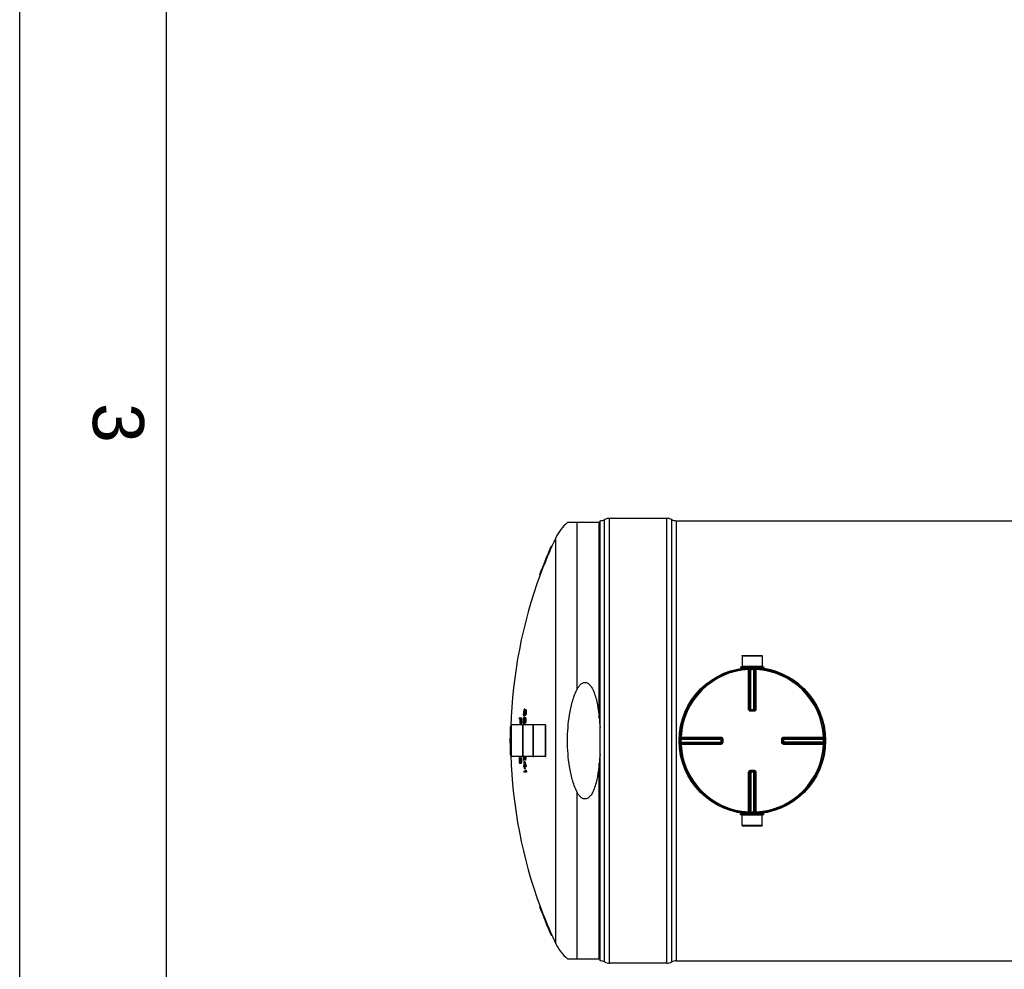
# Model space of a CAD drawing. Header units: millimetres. Extents: x 0 to 420, y 0 to 297.
# Tile 2 of 37: x 0 to 67, y 149 to 214. Entities that reach past the tile are written whole.
import ezdxf

# ---------------------------------------------------------------- set-up
doc = ezdxf.new("R2010")
doc.units = ezdxf.units.MM
doc.header["$LTSCALE"] = 23.1
doc.layers.get('0').update_dxf_attribs({"linetype": 'CONTINUOUS'})
for name, color, linetype in [('01_GLOBAL', 7, 'CONTINUOUS'), ('AXES_REF', 7, 'CONTINUOUS'), ('SURFACES', 7, 'CONTINUOUS')]:
    doc.layers.add(name, color=color, linetype=linetype)
doc.styles.add('TEXTSTYLE_2', font='arial.ttf')

# ---------------------------------------------------------------- blocks, each defined once
blk = doc.blocks.new('MARGEA3_BL0', base_point=(210.000078, 148.5))
at = {"color": 7, "linetype": 'Continuous'}
for p, q in [((0.000078, 0), (0.000078, 297)), ((10.000078, 287.000001), (10.000078, 10.000001))]:
    blk.add_line(p, q, dxfattribs=at)
at = {"color": 7, "linetype": 'Continuous', "style": 'TEXTSTYLE_2', "oblique": 0.00001872}
blk.add_text('3', height=3.5, rotation=270, dxfattribs=at).set_placement((5.000078, 187.375001))

msp = doc.modelspace()

# ---------------------------------------------------------------- linework, layer by layer
at = {"color": 7, "linetype": 'Continuous'}
for p, q in [((0, 0), (0, 297)), ((39.669, 179.205), (37.442, 179.205)), ((39.669, 149.246), (39.669, 179.328)), ((44.219, 179.491), (40.319, 179.491)), ((44.869, 179.328), (76.069, 179.328)), ((36.326, 177.58), (36.369, 177.58)), ((35.534, 175.63), (35.576, 175.63)), ((49.383, 170.092), (49.386, 169.377)), ((49.383, 170.092), (50.754, 170.092)), ((50.754, 170.092), (50.751, 169.377)), ((49.269, 169.344), (49.269, 169.292)), ((49.269, 169.344), (50.868, 169.344)), ((49.269, 169.292), (50.868, 169.292)), ((49.386, 169.377), (49.419, 169.344)), ((49.386, 169.377), (50.751, 169.377)), ((49.386, 169.286), (49.386, 169.246)), ((50.751, 169.377), (50.719, 169.344)), ((50.751, 169.286), (50.751, 169.246)), ((50.868, 169.344), (50.868, 169.292)), ((34.466, 166.323), (34.46, 166.274)), ((34.5, 166.274), (34.46, 166.274)), ((34.506, 166.323), (34.466, 166.323)), ((34.517, 166.359), (34.477, 166.359)), ((34.526, 166.372), (34.487, 166.372)), ((34.532, 166.445), (34.492, 166.445)), ((34.506, 166.323), (34.5, 166.274)), ((34.503, 166.25), (34.509, 166.298)), ((34.517, 166.359), (34.506, 166.323)), ((34.509, 166.298), (34.519, 166.347)), ((34.527, 166.286), (34.522, 166.25)), ((34.562, 166.25), (34.522, 166.25)), ((34.536, 166.323), (34.527, 166.286)), ((34.564, 166.286), (34.527, 166.286)), ((34.56, 166.323), (34.536, 166.323)), ((34.552, 166.335), (34.546, 166.335)), ((34.547, 166.408), (34.6, 166.408)), ((34.564, 166.286), (34.56, 166.323)), ((34.565, 166.269), (34.562, 166.25)), ((34.565, 166.25), (34.564, 166.286)), ((34.612, 166.396), (34.572, 166.396)), ((34.621, 166.347), (34.581, 166.347)), ((34.581, 166.347), (34.584, 166.298)), ((34.624, 166.298), (34.584, 166.298)), ((34.584, 166.298), (34.584, 166.25)), ((34.625, 166.25), (34.584, 166.25)), ((34.621, 166.347), (34.624, 166.298)), ((34.624, 166.298), (34.625, 166.25)), ((49.947, 166.37), (49.941, 166.37)), ((49.947, 166.37), (50.19, 166.37)), ((50.196, 166.37), (50.19, 166.37)), ((34.191, 165.78), (34.137, 165.78)), ((34.14, 165.854), (34.298, 165.854)), ((34.239, 165.78), (34.206, 165.78)), ((34.413, 165.518), (34.409, 165.567)), ((34.466, 165.628), (34.426, 165.628)), ((34.426, 165.628), (34.427, 165.579)), ((34.466, 165.579), (34.427, 165.579)), ((34.427, 165.579), (34.431, 165.543)), ((34.436, 165.774), (34.43, 165.726)), ((34.47, 165.726), (34.43, 165.726)), ((34.459, 165.543), (34.431, 165.543)), ((34.439, 166.067), (34.436, 166.116)), ((34.476, 165.774), (34.436, 165.774)), ((34.486, 165.811), (34.446, 165.811)), ((34.494, 166.177), (34.454, 166.177)), ((34.454, 166.177), (34.454, 166.128)), ((34.493, 166.128), (34.454, 166.128)), ((34.454, 166.128), (34.458, 166.091)), ((34.495, 165.823), (34.456, 165.823)), ((34.485, 166.091), (34.458, 166.091)), ((34.514, 165.994), (34.458, 165.994)), ((34.5, 165.896), (34.459, 165.896)), ((34.459, 165.543), (34.466, 165.579)), ((34.465, 166.067), (34.474, 166.067)), ((34.466, 165.579), (34.471, 165.628)), ((34.466, 165.628), (34.467, 165.588)), ((34.476, 165.774), (34.47, 165.726)), ((34.474, 165.701), (34.48, 165.75)), ((34.486, 165.811), (34.476, 165.774)), ((34.484, 165.567), (34.476, 165.518)), ((34.48, 165.75), (34.488, 165.799)), ((34.521, 165.567), (34.484, 165.567)), ((34.485, 166.091), (34.493, 166.128)), ((34.527, 166.018), (34.487, 166.018)), ((34.53, 165.628), (34.489, 165.628)), ((34.493, 166.128), (34.499, 166.177)), ((34.497, 165.738), (34.493, 165.701)), ((34.533, 165.701), (34.493, 165.701)), ((34.494, 166.177), (34.494, 166.137)), ((34.505, 165.774), (34.497, 165.738)), ((34.535, 165.738), (34.497, 165.738)), ((34.511, 166.116), (34.502, 166.067)), ((34.539, 166.067), (34.502, 166.067)), ((34.53, 165.774), (34.505, 165.774)), ((34.548, 166.116), (34.511, 166.116)), ((34.514, 165.555), (34.521, 165.567)), ((34.515, 165.86), (34.568, 165.86)), ((34.521, 165.787), (34.515, 165.787)), ((34.558, 166.177), (34.517, 166.177)), ((34.521, 165.567), (34.528, 165.592)), ((34.53, 165.628), (34.525, 165.582)), ((34.532, 166.034), (34.527, 166.018)), ((34.528, 165.592), (34.533, 165.628)), ((34.535, 165.738), (34.53, 165.774)), ((34.538, 166.054), (34.532, 166.034)), ((34.535, 165.721), (34.533, 165.701)), ((34.536, 165.701), (34.535, 165.738)), ((34.577, 166.03), (34.537, 166.03)), ((34.58, 165.847), (34.54, 165.847)), ((34.541, 166.103), (34.548, 166.116)), ((34.587, 166.042), (34.547, 166.042)), ((34.587, 165.579), (34.547, 165.579)), ((34.548, 166.116), (34.556, 166.14)), ((34.59, 165.799), (34.55, 165.799)), ((34.55, 165.799), (34.554, 165.75)), ((34.558, 166.177), (34.552, 166.13)), ((34.593, 165.64), (34.552, 165.64)), ((34.594, 165.75), (34.554, 165.75)), ((34.554, 165.75), (34.555, 165.701)), ((34.595, 165.701), (34.555, 165.701)), ((34.556, 166.14), (34.561, 166.177)), ((34.602, 166.079), (34.561, 166.079)), ((34.614, 166.128), (34.574, 166.128)), ((34.621, 166.189), (34.581, 166.189)), ((34.59, 165.799), (34.594, 165.75)), ((34.594, 165.75), (34.595, 165.701)), ((33.523, 165.262), (33.562, 165.262)), ((33.585, 165.366), (33.585, 163.208)), ((34.226, 165.464), (34.177, 165.464)), ((34.28, 165.415), (34.224, 165.415)), ((34.384, 163.176), (34.384, 165.399)), ((34.384, 165.399), (34.41, 165.399)), ((34.41, 163.176), (34.41, 165.399)), ((34.489, 165.445), (34.434, 165.445)), ((34.44, 165.518), (34.449, 165.518)), ((34.502, 165.47), (34.462, 165.47)), ((34.513, 165.518), (34.476, 165.518)), ((34.507, 165.486), (34.502, 165.47)), ((34.512, 165.506), (34.507, 165.486)), ((34.552, 165.482), (34.511, 165.482)), ((34.562, 165.494), (34.521, 165.494)), ((34.576, 165.531), (34.535, 165.531)), ((35.099, 163.176), (35.099, 165.399)), ((35.099, 165.399), (35.125, 165.399)), ((35.125, 163.176), (35.125, 165.399)), ((35.925, 165.366), (35.925, 163.208)), ((33.509, 164.352), (33.562, 164.352)), ((33.509, 164.222), (33.562, 164.222)), ((47.986, 164.415), (47.986, 164.409)), ((47.986, 164.415), (47.986, 164.415)), ((47.986, 164.409), (47.986, 164.166)), ((52.151, 164.409), (52.151, 164.415)), ((52.151, 164.166), (52.151, 164.409)), ((47.986, 164.166), (47.986, 164.16)), ((47.986, 164.16), (47.986, 164.16)), ((52.151, 164.16), (52.151, 164.166)), ((33.523, 163.312), (33.562, 163.312)), ((34.146, 163.038), (34.142, 163.002)), ((34.182, 163.002), (34.142, 163.002)), ((34.142, 163.002), (34.142, 162.941)), ((34.182, 162.941), (34.142, 162.941)), ((34.142, 162.941), (34.147, 162.88)), ((34.185, 163.038), (34.146, 163.038)), ((34.187, 162.88), (34.147, 162.88)), ((34.147, 162.88), (34.154, 162.843)), ((34.198, 163.087), (34.158, 163.087)), ((34.168, 163.16), (34.231, 163.16)), ((34.191, 163.099), (34.173, 163.099)), ((34.185, 163.038), (34.182, 163.002)), ((34.182, 163.002), (34.182, 162.941)), ((34.182, 162.941), (34.187, 162.88)), ((34.187, 162.88), (34.193, 162.843)), ((34.202, 163.09), (34.198, 163.087)), ((34.244, 163.148), (34.204, 163.148)), ((34.252, 163.136), (34.212, 163.136)), ((34.263, 163.111), (34.224, 163.111)), ((34.23, 163.002), (34.224, 163.038)), ((34.232, 162.843), (34.235, 162.88)), ((34.273, 163.075), (34.233, 163.075)), ((34.283, 163.014), (34.243, 163.014)), ((34.288, 162.941), (34.249, 162.941)), ((34.289, 162.868), (34.249, 162.868)), ((34.384, 163.176), (34.41, 163.176)), ((34.463, 162.959), (34.408, 162.959)), ((34.454, 162.862), (34.512, 162.862)), ((34.522, 163.057), (34.494, 163.057)), ((34.508, 163.032), (34.514, 163.032)), ((34.557, 162.959), (34.511, 162.959)), ((34.522, 163.057), (34.527, 163.093)), ((34.525, 163.093), (34.526, 163.087)), ((34.569, 162.971), (34.529, 162.971)), ((34.544, 163.069), (34.539, 163.02)), ((34.58, 163.02), (34.539, 163.02)), ((34.542, 163.202), (34.543, 163.191)), ((34.542, 163.202), (34.543, 163.191)), ((34.583, 163.191), (34.543, 163.191)), ((34.585, 163.142), (34.544, 163.142)), ((34.584, 163.069), (34.544, 163.069)), ((34.584, 163.069), (34.58, 163.02)), ((34.582, 163.202), (34.583, 163.191)), ((34.582, 163.202), (34.583, 163.191)), ((35.099, 163.176), (35.125, 163.176)), ((34.193, 162.843), (34.154, 162.843)), ((34.21, 162.795), (34.171, 162.795)), ((34.186, 162.782), (34.204, 162.782)), ((34.249, 162.721), (34.187, 162.721)), ((34.21, 162.795), (34.215, 162.791)), ((34.261, 162.734), (34.222, 162.734)), ((34.269, 162.746), (34.229, 162.746)), ((34.278, 162.77), (34.238, 162.77)), ((34.284, 162.807), (34.244, 162.807)), ((34.427, 162.569), (34.468, 162.569)), ((34.472, 162.496), (34.431, 162.496)), ((34.448, 162.203), (34.567, 162.203)), ((34.538, 162.374), (34.479, 162.374)), ((34.486, 162.569), (34.545, 162.569)), ((34.614, 162.496), (34.49, 162.496)), ((34.54, 162.277), (34.606, 162.277)), ((34.61, 162.569), (34.57, 162.569)), ((34.632, 162.203), (34.592, 162.203)), ((49.941, 162.205), (49.947, 162.205)), ((50.19, 162.205), (49.947, 162.205)), ((50.19, 162.205), (50.196, 162.205)), ((34.637, 162.13), (34.453, 162.13)), ((49.269, 159.23), (49.269, 159.282)), ((50.868, 159.282), (49.269, 159.282)), ((50.868, 159.23), (49.269, 159.23)), ((49.383, 158.483), (49.386, 159.198)), ((49.386, 159.289), (49.386, 159.329)), ((49.386, 159.198), (49.419, 159.23)), ((50.751, 159.198), (49.386, 159.198)), ((50.751, 159.198), (50.719, 159.23)), ((50.751, 159.289), (50.751, 159.329)), ((50.754, 158.483), (50.751, 159.198)), ((50.868, 159.23), (50.868, 159.282)), ((50.754, 158.483), (49.383, 158.483)), ((35.534, 152.945), (35.576, 152.945)), ((36.326, 150.995), (36.369, 150.995)), ((37.442, 149.37), (39.669, 149.37)), ((44.219, 149.084), (40.319, 149.084)), ((44.869, 149.246), (76.069, 149.246))]:
    msp.add_line(p, q, dxfattribs=at)
at = {"color": 9, "linetype": 'Continuous'}
for p, q in [((38.075, 179.205), (38.075, 167.765)), ((39.602, 165.854), (39.602, 179.205)), ((39.975, 149.17), (39.975, 179.405)), ((40.319, 149.084), (40.319, 179.491)), ((44.219, 149.084), (44.219, 179.491)), ((44.563, 149.17), (44.563, 179.405)), ((44.869, 179.328), (44.869, 149.246)), ((49.386, 169.286), (49.818, 169.286)), ((49.813, 169.221), (49.816, 169.158)), ((49.816, 166.435), (49.816, 169.158)), ((49.881, 166.435), (49.881, 169.156)), ((49.899, 169.157), (49.899, 166.433)), ((49.962, 169.226), (49.964, 169.163)), ((49.964, 166.37), (49.964, 169.163)), ((50.175, 169.226), (50.174, 169.163)), ((50.174, 166.37), (50.174, 169.163)), ((50.238, 166.433), (50.238, 169.157)), ((50.257, 169.156), (50.257, 166.435)), ((50.319, 169.286), (50.751, 169.286)), ((50.324, 169.221), (50.321, 169.158)), ((50.321, 169.158), (50.321, 166.435)), ((49.881, 166.435), (49.899, 166.433)), ((49.947, 166.305), (49.947, 166.37)), ((50.069, 166.305), (49.947, 166.305)), ((49.964, 166.432), (50.174, 166.432)), ((50.19, 166.305), (50.069, 166.305)), ((50.19, 166.305), (50.19, 166.37)), ((50.238, 166.433), (50.257, 166.435)), ((33.591, 165.373), (33.591, 163.202)), ((35.918, 165.373), (35.918, 163.202)), ((45.13, 164.394), (45.193, 164.393)), ((45.135, 164.543), (45.199, 164.54)), ((45.193, 164.393), (47.986, 164.393)), ((45.199, 164.54), (47.921, 164.54)), ((45.199, 164.54), (45.309, 164.54)), ((45.199, 164.457), (47.923, 164.457)), ((45.2, 164.475), (47.921, 164.475)), ((47.923, 164.457), (47.921, 164.475)), ((47.924, 164.393), (47.924, 164.407)), ((47.924, 164.393), (47.924, 164.182)), ((48.051, 164.409), (47.986, 164.409)), ((48.051, 164.409), (48.051, 164.166)), ((52.087, 164.409), (52.151, 164.409)), ((52.087, 164.166), (52.087, 164.409)), ((52.151, 164.393), (54.944, 164.393)), ((52.216, 164.475), (52.214, 164.457)), ((52.214, 164.457), (54.938, 164.457)), ((52.214, 164.393), (52.214, 164.407)), ((52.214, 164.182), (52.214, 164.393)), ((52.216, 164.475), (54.937, 164.475)), ((52.217, 164.54), (54.939, 164.54)), ((55.002, 164.543), (54.939, 164.54)), ((55.008, 164.394), (54.944, 164.393)), ((45.13, 164.181), (45.193, 164.182)), ((45.135, 164.032), (45.199, 164.035)), ((45.193, 164.182), (47.986, 164.182)), ((47.923, 164.118), (45.199, 164.118)), ((47.921, 164.035), (45.199, 164.035)), ((47.921, 164.1), (45.2, 164.1)), ((47.069, 164.035), (46.999, 164.035)), ((47.28, 164.035), (47.209, 164.035)), ((47.921, 164.1), (47.923, 164.118)), ((47.924, 164.182), (47.924, 164.168)), ((48.051, 164.166), (47.986, 164.166)), ((52.087, 164.166), (52.151, 164.166)), ((54.944, 164.182), (52.151, 164.182)), ((52.214, 164.182), (52.214, 164.168)), ((52.214, 164.118), (52.216, 164.1)), ((54.938, 164.118), (52.214, 164.118)), ((54.937, 164.1), (52.216, 164.1)), ((54.939, 164.035), (52.217, 164.035)), ((55.002, 164.032), (54.939, 164.035)), ((55.008, 164.181), (54.944, 164.182)), ((39.602, 149.37), (39.602, 162.721)), ((49.947, 162.27), (49.947, 162.205)), ((49.947, 162.27), (50.069, 162.27)), ((49.964, 162.205), (49.964, 159.412)), ((50.069, 162.27), (50.19, 162.27)), ((50.174, 159.412), (50.174, 162.205)), ((50.19, 162.27), (50.19, 162.205)), ((49.816, 159.417), (49.816, 162.14)), ((49.899, 162.142), (49.881, 162.14)), ((49.881, 159.419), (49.881, 162.14)), ((49.899, 162.142), (49.899, 159.418)), ((50.174, 162.143), (49.964, 162.143)), ((50.238, 159.418), (50.238, 162.142)), ((50.257, 162.14), (50.238, 162.142)), ((50.257, 162.14), (50.257, 159.419)), ((50.321, 162.14), (50.321, 159.417)), ((38.075, 160.81), (38.075, 149.37)), ((49.818, 159.289), (49.386, 159.289)), ((49.813, 159.354), (49.816, 159.417)), ((49.962, 159.349), (49.964, 159.412)), ((50.175, 159.349), (50.174, 159.412)), ((50.751, 159.289), (50.319, 159.289)), ((50.324, 159.354), (50.321, 159.417))]:
    msp.add_line(p, q, dxfattribs=at)
for points in [[(45.624, 164.54), (45.723, 164.54), (45.819, 164.54), (45.913, 164.54), (46.003, 164.54), (46.091, 164.54), (46.177, 164.54), (46.259, 164.54), (46.34, 164.54), (46.419, 164.54), (46.495, 164.54), (46.571, 164.54), (46.645, 164.54), (46.717, 164.54), (46.789, 164.54)], [(47.503, 164.54), (47.581, 164.54), (47.661, 164.54), (47.745, 164.54), (47.831, 164.54), (47.921, 164.54)], [(46.716, 164.035), (46.644, 164.035), (46.57, 164.035), (46.495, 164.035), (46.418, 164.035), (46.34, 164.035), (46.259, 164.035), (46.176, 164.035), (46.091, 164.035), (46.003, 164.035), (45.912, 164.035), (45.819, 164.035), (45.723, 164.035), (45.624, 164.035), (45.522, 164.035), (45.417, 164.035), (45.309, 164.035)], [(46.929, 164.035), (46.859, 164.035), (46.788, 164.035)], [(47.921, 164.035), (47.831, 164.035), (47.745, 164.035), (47.661, 164.035), (47.58, 164.035), (47.502, 164.035), (47.427, 164.035)]]:
    msp.add_lwpolyline(points, dxfattribs=at)
at = {"color": 7, "linetype": 'Continuous'}
msp.add_circle((50.069, 164.287), 4.94, dxfattribs=at)
for centre, radius, start, end in [((39.669, 179.978), 0.65, 270, 298.07249), ((40.319, 178.76), 0.731, 90, 118.07249), ((44.219, 178.76), 0.731, 61.92751, 90), ((44.869, 179.978), 0.65, 241.92751, 270), ((66.273, 164.287), 32.765, 156.06512, 159.746), ((66.273, 164.287), 32.726, 156.03481, 159.72081), ((49.38, 169.286), 0.0065, 0, 90), ((50.758, 169.286), 0.0065, 90, 180), ((50.069, 164.287), 5.005, 358.74467, 82.16254), ((66.273, 164.287), 31.893, 176.42881, 176.6043), ((65.013, 162.893), 30.758, 173.57539, 173.68961), ((57.858, 161.439), 23.916, 168.03863, 168.18782), ((66.273, 164.287), 31.875, 176.42683, 176.60241), ((43.914, 161.947), 10.447, 154.57421, 154.79603), ((50.763, 161.306), 17.052, 162.76093, 162.88952), ((39.221, 162.562), 6.076, 141.17274, 141.3201), ((38.042, 162.703), 5.158, 133.50265, 133.69897), ((66.273, 164.287), 31.854, 176.11694, 176.24876), ((66.273, 164.287), 31.835, 176.42233, 176.59813), ((66.273, 164.287), 31.83, 176.46573, 176.5976), ((39.257, 162.56), 6.075, 141.15527, 141.28476), ((66.273, 164.287), 31.812, 176.4637, 176.59564), ((50.828, 161.195), 17.104, 162.29599, 162.46733), ((66.273, 164.287), 31.814, 176.11203, 176.23883), ((38.191, 162.456), 5.375, 132.67008, 132.8614), ((39.367, 162.337), 6.264, 140.33515, 140.47982), ((38.918, 169.403), 5.336, 215.09396, 215.25406), ((66.273, 164.287), 31.772, 176.45922, 176.59133), ((37.844, 169.554), 4.548, 223.76899, 223.98198), ((66.273, 164.287), 31.768, 176.45885, 176.59098), ((50.381, 169.422), 16.096, 190.83467, 191.0114), ((66.273, 164.287), 31.749, 176.45674, 176.56691), ((37.884, 169.558), 4.55, 223.80538, 224.01841), ((50.402, 169.422), 16.077, 190.84813, 191.02508), ((66.273, 164.287), 31.709, 176.45223, 176.56255), ((66.273, 164.287), 32.171, 177.20974, 177.34012), ((66.273, 164.287), 32.117, 177.33564, 177.90142), ((66.273, 164.287), 32.102, 177.33438, 177.90043), ((66.273, 164.287), 32.068, 177.33159, 177.98539), ((66.273, 164.287), 32.053, 177.19942, 177.98441), ((66.273, 164.287), 32.013, 177.19593, 177.98189), ((66.273, 164.287), 31.893, 177.41552, 177.59085), ((64.997, 165.813), 30.589, 180.34671, 180.46085), ((65.008, 162.872), 30.728, 174.5574, 174.67153), ((57.808, 161.302), 23.816, 168.99789, 169.1472), ((66.273, 164.287), 31.875, 177.41409, 177.58951), ((43.802, 161.602), 10.289, 155.40775, 155.63147), ((44.646, 168.884), 10.747, 198.11578, 198.25257), ((64.998, 165.835), 30.564, 179.36004, 179.47428), ((50.671, 161.061), 16.906, 163.68181, 163.81089), ((50.299, 169.019), 16.133, 190.54497, 190.72113), ((39.124, 162.15), 5.94, 141.80518, 141.95461), ((37.956, 162.276), 5.034, 134.00447, 134.2038), ((41.512, 169.077), 7.698, 203.41495, 203.61281), ((45.03, 161.19), 11.433, 157.62099, 157.75303), ((66.273, 164.287), 31.854, 177.10514, 177.23683), ((44.595, 169.236), 10.614, 197.23332, 197.37114), ((66.273, 164.287), 31.835, 177.41083, 177.58647), ((66.273, 164.287), 31.83, 177.45435, 177.5861), ((42.048, 161.838), 8.64, 151.0631, 151.24764), ((45.136, 161.518), 11.592, 156.76434, 156.8954), ((65.01, 162.802), 30.651, 174.7103, 174.82468), ((39.161, 162.148), 5.938, 141.78821, 141.91952), ((50.757, 161.078), 17.004, 162.93695, 163.10871), ((50.734, 160.951), 16.954, 163.21473, 163.38673), ((66.273, 164.287), 31.812, 177.45288, 177.58471), ((66.273, 164.287), 31.814, 177.10149, 177.22816), ((38.104, 162.033), 5.246, 133.15781, 133.35206), ((39.269, 161.93), 6.122, 140.95416, 141.10088), ((65.015, 162.824), 30.682, 173.72623, 173.8407), ((66.273, 164.287), 31.784, 177.71452, 177.84644), ((42.082, 161.836), 8.635, 151.03238, 151.21708), ((38.951, 168.972), 5.456, 215.72547, 215.88327), ((37.864, 169.11), 4.657, 224.2524, 224.46209), ((66.273, 164.287), 31.772, 177.44966, 177.58165), ((66.273, 164.287), 31.768, 177.44939, 177.5814), ((54.933, 160.772), 20.945, 166.7324, 166.86937), ((66.273, 164.287), 31.784, 176.7247, 176.85673), ((39.361, 162.061), 6.247, 140.40229, 140.5472), ((50.418, 169.158), 16.219, 191.77629, 191.95227), ((46.761, 161.176), 13.148, 158.10716, 158.27876), ((65.013, 162.754), 30.597, 174.58699, 174.7016), ((66.273, 164.287), 31.749, 177.44787, 177.55795), ((55.001, 160.954), 21.072, 165.78616, 165.92286), ((37.904, 169.113), 4.66, 224.28874, 224.49846), ((65.019, 162.775), 30.629, 173.60124, 173.71594), ((54.948, 160.772), 20.921, 166.71613, 166.85327), ((39.399, 162.057), 6.248, 140.36654, 140.51151), ((50.439, 169.158), 16.2, 191.79084, 191.96702), ((46.789, 161.175), 13.137, 158.08194, 158.25373), ((65.015, 162.754), 30.559, 174.58015, 174.69491), ((66.273, 164.287), 31.709, 177.44463, 177.55484), ((55.016, 160.953), 21.048, 165.7688, 165.90566), ((65.02, 162.775), 30.59, 173.59316, 173.708), ((66.273, 164.287), 32.765, 178.29475, 179.88633), ((66.273, 164.287), 32.726, 178.29272, 179.8862), ((33.591, 165.366), 0.0065, 90, 180), ((50.337, 168.755), 16.25, 191.48687, 191.66233), ((41.561, 168.682), 7.828, 204.22419, 204.41997), ((41.944, 161.465), 8.486, 151.84467, 152.03116), ((50.669, 160.832), 16.858, 163.85765, 164.03007), ((41.978, 161.464), 8.482, 151.81454, 152.00119), ((39.268, 161.653), 6.106, 141.01803, 141.165), ((46.656, 160.873), 12.985, 158.98123, 159.15397), ((39.306, 161.65), 6.106, 140.98249, 141.12952), ((46.683, 160.872), 12.973, 158.95687, 159.12979), ((35.918, 165.366), 0.0065, 0, 90), ((66.273, 164.287), 32.765, 180.11367, 181.70525), ((66.273, 164.287), 32.75, 179.88628, 180.11372), ((66.273, 164.287), 32.726, 180.1138, 181.70728), ((66.273, 164.287), 32.711, 179.88615, 180.11385), ((50.069, 164.287), 5.005, 178.74467, 181.25533), ((33.591, 163.208), 0.0065, 180, 270), ((57.54, 161.166), 23.483, 175.33661, 175.48577), ((65.368, 163.223), 31.239, 180.38302, 180.51714), ((65.373, 165.277), 31.33, 184.27602, 184.41014), ((50.076, 160.507), 16.147, 170.71644, 170.84788), ((57.67, 166.698), 23.844, 189.2453, 189.39369), ((41.009, 160.614), 7.309, 159.819, 160.02245), ((44.211, 160.403), 10.404, 165.04867, 165.32636), ((38.129, 160.87), 4.58, 150.17383, 150.34943), ((36.417, 160.934), 3.164, 135.29286, 135.60256), ((36.103, 160.792), 3.008, 129.91125, 130.2717), ((44.239, 160.402), 10.394, 165.03096, 165.30896), ((36.667, 165.831), 3.642, 227.16653, 227.44929), ((36.332, 165.855), 3.49, 232.15026, 232.47755), ((38.495, 166.014), 5.16, 213.73621, 213.89909), ((44.615, 166.768), 11.04, 199.47406, 199.74263), ((41.44, 166.46), 7.956, 204.69982, 204.89319), ((50.405, 167.163), 16.681, 194.05602, 194.18552), ((64.998, 165.554), 30.874, 184.74181, 184.8553), ((36.707, 165.834), 3.645, 227.20201, 227.48477), ((57.704, 166.99), 23.796, 189.46983, 189.61862), ((64.99, 162.914), 30.755, 179.94998, 180.06351), ((65.376, 165.374), 31.223, 184.33431, 184.4689), ((38.533, 166.016), 5.159, 213.76911, 213.93209), ((57.575, 160.876), 23.411, 175.11899, 175.26865), ((65.371, 163.126), 31.123, 180.34091, 180.47553), ((41.474, 166.461), 7.951, 204.72689, 204.92043), ((50.426, 167.163), 16.662, 194.07284, 194.20249), ((57.715, 166.99), 23.767, 189.48142, 189.63039), ((65.378, 165.374), 31.184, 184.3397, 184.47445), ((57.586, 160.876), 23.382, 175.11293, 175.26278), ((65.373, 163.126), 31.085, 180.34134, 180.47613), ((66.273, 164.287), 31.893, 181.99723, 182.38724), ((66.273, 164.287), 31.878, 181.9512, 182.38834), ((52.558, 167.738), 18.682, 194.05062, 194.70402), ((66.273, 164.287), 31.851, 182.56591, 183.09271), ((52.353, 167.787), 18.475, 194.36915, 194.83524), ((66.273, 164.287), 31.838, 182.11108, 182.39135), ((49.047, 167.6), 15.326, 198.00877, 199.16247), ((45.104, 167.441), 11.51, 202.71746, 202.84907), ((42.047, 167.175), 8.603, 208.60229, 208.78735), ((52.366, 167.786), 18.448, 194.38651, 194.73769), ((38.085, 166.754), 5.213, 226.5224, 226.71742), ((49.071, 167.6), 15.31, 198.03008, 199.18509), ((44.773, 159.501), 10.85, 160.86979, 161.00597), ((37.876, 159.662), 4.707, 135.32472, 135.53297), ((66.273, 164.287), 31.765, 181.95832, 182.04484), ((65.002, 162.668), 30.478, 179.08539, 179.19996), ((50.437, 159.534), 16.275, 167.63111, 167.80675), ((66.273, 164.287), 31.749, 181.97984, 182.06787), ((65.38, 162.917), 30.836, 179.58138, 179.71726), ((37.916, 159.658), 4.709, 135.28837, 135.49666), ((50.458, 159.534), 16.256, 167.61588, 167.79173), ((66.273, 164.287), 31.709, 181.98235, 182.07049), ((65.381, 162.917), 30.797, 179.58085, 179.7169), ((35.918, 163.208), 0.0065, 270, 360), ((50.346, 166.776), 16.68, 193.76628, 193.89563), ((44.545, 166.436), 10.995, 199.07432, 199.34335), ((41.343, 165.987), 7.876, 204.11082, 204.30525), ((38.413, 165.521), 5.073, 213.16162, 213.32619), ((36.271, 165.451), 3.386, 231.66577, 231.9995), ((36.617, 165.333), 3.567, 226.76657, 227.05311), ((44.574, 166.437), 10.985, 199.09627, 199.36557), ((36.187, 160.395), 3.104, 129.3725, 129.72584), ((36.5, 160.441), 3.232, 134.82999, 135.13559), ((44.288, 160.079), 10.429, 164.62785, 164.90542), ((38.238, 160.387), 4.652, 149.53429, 149.7083), ((41.123, 160.152), 7.366, 159.18469, 159.38738), ((50.142, 160.124), 16.122, 170.42072, 170.55247), ((36.54, 160.439), 3.234, 134.79433, 135.09996), ((38.275, 160.386), 4.65, 149.5031, 149.67723), ((41.156, 160.152), 7.36, 159.16097, 159.36386), ((50.162, 160.124), 16.103, 170.40899, 170.5409), ((66.273, 164.287), 31.893, 183.08868, 183.22025), ((66.273, 164.287), 31.893, 183.7467, 183.87837), ((66.273, 164.287), 31.851, 183.22445, 183.44406), ((49.133, 167.554), 15.416, 198.05441, 198.86623), ((66.273, 164.287), 31.833, 182.72108, 183.09447), ((66.273, 164.287), 31.833, 183.22629, 183.44602), ((66.273, 164.287), 31.793, 182.98204, 183.09838), ((66.273, 164.287), 31.793, 183.23037, 183.45038), ((48.625, 167.35), 14.97, 199.80982, 200.10758), ((48.659, 167.41), 15, 200.01371, 200.31127), ((66.273, 164.287), 31.749, 183.10265, 183.23481), ((66.273, 164.287), 31.749, 183.76365, 183.89591), ((48.684, 167.411), 14.985, 200.03715, 200.33504), ((66.273, 164.287), 31.709, 183.10659, 183.23892), ((66.273, 164.287), 31.709, 183.76843, 183.90086), ((49.38, 159.289), 0.0065, 270, 360), ((50.758, 159.289), 0.0065, 180, 270), ((66.273, 164.287), 32.765, 200.254, 203.93488), ((66.273, 164.287), 32.726, 200.27919, 203.96519), ((39.669, 148.596), 0.65, 61.92751, 90), ((40.319, 149.815), 0.731, 241.92751, 270), ((44.219, 149.815), 0.731, 270, 298.07249), ((44.869, 148.596), 0.65, 90, 118.07249)]:
    msp.add_arc(centre, radius, start, end, dxfattribs=at)
at = {"color": 9, "linetype": 'Continuous'}
for centre, radius, start, end in [((50.069, 164.287), 4.877, 92.96745, 177.03255), ((50.133, 164.289), 4.874, 92.75322, 92.96811), ((50.069, 164.291), 4.873, 88.76403, 89.99998), ((50.004, 164.289), 4.874, 87.03189, 87.24678), ((50.069, 164.287), 4.877, 2.96745, 87.03255), ((49.946, 166.486), 0.116, 260.88237, 264.14531), ((49.947, 166.503), 0.133, 264.12966, 267.37591), ((49.94, 168.629), 2.197, 270.20147, 270.43504), ((50.197, 168.629), 2.197, 269.565, 269.79411), ((50.173, 166.435), 0.0668, 285.34076, 292.57898), ((50.173, 166.435), 0.0667, 292.5652, 299.81393), ((50.066, 164.287), 4.874, 178.76416, 181.23584), ((50.068, 164.223), 4.875, 177.03191, 177.24676), ((52.284, 164.409), 0.133, 174.12966, 177.37591), ((52.267, 164.411), 0.116, 170.88237, 174.14531), ((52.216, 164.392), 0.0668, 157.42102, 164.65924), ((52.216, 164.392), 0.0667, 150.18606, 157.4348), ((50.069, 164.223), 4.875, 2.75324, 2.96809), ((50.071, 164.287), 4.874, 358.76416, 1.23584), ((50.068, 164.352), 4.875, 182.75324, 182.96809), ((50.069, 164.287), 4.877, 182.96745, 267.03255), ((47.921, 164.183), 0.0667, 330.18606, 337.4348), ((47.921, 164.183), 0.0668, 337.42102, 344.65924), ((47.917, 164.167), 0.0692, 345.04344, 349.82869), ((47.919, 164.166), 0.0676, 349.8255, 354.46856), ((47.922, 164.183), 0.0655, 344.66589, 348.01548), ((50.069, 164.287), 4.877, 272.96745, 357.03255), ((50.069, 164.352), 4.875, 357.03191, 357.24676), ((49.964, 162.14), 0.0667, 112.5652, 119.81393), ((49.965, 162.14), 0.0668, 105.34076, 112.57898), ((50.19, 162.072), 0.133, 84.12966, 87.37591), ((50.192, 162.089), 0.116, 80.88237, 84.14531), ((49.94, 159.946), 2.197, 89.565, 89.79411), ((50.197, 159.946), 2.197, 90.20147, 90.43504), ((50.133, 164.286), 4.874, 267.03189, 267.24678), ((50.069, 164.284), 4.873, 268.76403, 269.99998), ((50.004, 164.286), 4.874, 272.75322, 272.96811)]:
    msp.add_arc(centre, radius, start, end, dxfattribs=at)
for points in [[(49.813, 169.221), (49.844, 169.222), (49.881, 169.187), (49.881, 169.156)], [(49.831, 169.222), (49.863, 169.223), (49.899, 169.188), (49.899, 169.157)], [(49.964, 169.163), (49.999, 169.164), (50.034, 169.165), (50.069, 169.164)], [(50.306, 169.222), (50.275, 169.223), (50.238, 169.188), (50.238, 169.157)], [(50.324, 169.221), (50.293, 169.222), (50.256, 169.187), (50.257, 169.156)], [(49.899, 166.433), (49.899, 166.406), (49.924, 166.375), (49.951, 166.37)], [(50.257, 166.435), (50.257, 166.405), (50.225, 166.373), (50.196, 166.37)], [(50.206, 166.377), (50.225, 166.388), (50.238, 166.412), (50.238, 166.433)], [(45.134, 164.525), (45.133, 164.494), (45.168, 164.457), (45.199, 164.457)], [(45.135, 164.543), (45.134, 164.512), (45.169, 164.475), (45.2, 164.475)], [(47.921, 164.475), (47.951, 164.475), (47.983, 164.444), (47.986, 164.415)], [(47.923, 164.457), (47.95, 164.457), (47.981, 164.432), (47.987, 164.406)], [(52.158, 164.425), (52.169, 164.444), (52.193, 164.457), (52.214, 164.457)], [(55.002, 164.543), (55.004, 164.512), (54.969, 164.475), (54.937, 164.475)], [(55.003, 164.525), (55.004, 164.494), (54.969, 164.457), (54.938, 164.457)], [(45.134, 164.05), (45.133, 164.081), (45.168, 164.118), (45.199, 164.118)], [(45.135, 164.032), (45.134, 164.063), (45.169, 164.099), (45.2, 164.1)], [(47.984, 164.149), (47.977, 164.123), (47.948, 164.1), (47.921, 164.1)], [(47.979, 164.15), (47.968, 164.131), (47.945, 164.118), (47.923, 164.118)], [(52.214, 164.118), (52.187, 164.118), (52.156, 164.143), (52.151, 164.169)], [(52.216, 164.1), (52.186, 164.1), (52.154, 164.131), (52.151, 164.16)], [(55.002, 164.032), (55.004, 164.063), (54.969, 164.1), (54.937, 164.1)], [(55.003, 164.05), (55.004, 164.081), (54.969, 164.118), (54.938, 164.118)], [(49.881, 162.14), (49.881, 162.17), (49.912, 162.202), (49.941, 162.205)], [(49.931, 162.198), (49.913, 162.187), (49.899, 162.163), (49.899, 162.142)], [(50.238, 162.142), (50.238, 162.169), (50.213, 162.2), (50.187, 162.205)], [(49.813, 159.354), (49.844, 159.352), (49.881, 159.388), (49.881, 159.419)], [(49.831, 159.353), (49.863, 159.352), (49.899, 159.387), (49.899, 159.418)], [(50.174, 159.412), (50.139, 159.411), (50.104, 159.41), (50.069, 159.411)], [(50.306, 159.353), (50.275, 159.352), (50.238, 159.387), (50.238, 159.418)], [(50.324, 159.354), (50.293, 159.352), (50.256, 159.388), (50.257, 159.419)]]:
    msp.add_open_spline(points, degree=3, dxfattribs=at)
for points, knots in [([(49.881, 169.156), (49.878, 169.157), (49.857, 169.157), (49.835, 169.158), (49.816, 169.158)], [0, 0, 0, 0, 0.109199, 1, 1, 1, 1]), ([(49.899, 169.157), (49.903, 169.158), (49.918, 169.161), (49.933, 169.161), (49.944, 169.161)], [0, 0, 0, 0, 0.258917, 1, 1, 1, 1]), ([(50.174, 169.163), (50.187, 169.162), (50.194, 169.162), (50.227, 169.159), (50.218, 169.159), (50.216, 169.159)], [0, 0, 0, 0, 0.700251, 0.885328, 1, 1, 1, 1]), ([(50.321, 169.158), (50.313, 169.158), (50.292, 169.157), (50.27, 169.159), (50.257, 169.156)], [0, 0, 0, 0, 0.353705, 1, 1, 1, 1]), ([(49.816, 166.435), (49.824, 166.435), (49.845, 166.435), (49.867, 166.436), (49.881, 166.435)], [0, 0, 0, 0, 0.353802, 1, 1, 1, 1]), ([(49.947, 166.305), (49.914, 166.305), (49.844, 166.333), (49.816, 166.402), (49.816, 166.435)], [0, 0, 0, 0, 0.501179, 1, 1, 1, 1]), ([(49.927, 166.371), (49.918, 166.373), (49.891, 166.378), (49.9, 166.405), (49.907, 166.413)], [0, 0, 0, 0, 0.491684, 1, 1, 1, 1]), ([(49.899, 166.433), (49.901, 166.433), (49.917, 166.433), (49.934, 166.432), (49.948, 166.433)], [0, 0, 0, 0, 0.107688, 1, 1, 1, 1]), ([(50.238, 166.433), (50.237, 166.433), (50.22, 166.433), (50.204, 166.432), (50.189, 166.433)], [0, 0, 0, 0, 0.107674, 1, 1, 1, 1]), ([(50.321, 166.435), (50.321, 166.402), (50.293, 166.333), (50.223, 166.305), (50.19, 166.305)], [0, 0, 0, 0, 0.499867, 1, 1, 1, 1]), ([(50.321, 166.435), (50.313, 166.435), (50.292, 166.435), (50.27, 166.436), (50.257, 166.435)], [0, 0, 0, 0, 0.353802, 1, 1, 1, 1]), ([(45.193, 164.393), (45.194, 164.405), (45.194, 164.413), (45.197, 164.446), (45.197, 164.437), (45.197, 164.435)], [0, 0, 0, 0, 0.700251, 0.885328, 1, 1, 1, 1]), ([(45.199, 164.54), (45.199, 164.532), (45.199, 164.511), (45.197, 164.489), (45.2, 164.475)], [0, 0, 0, 0, 0.353705, 1, 1, 1, 1]), ([(47.921, 164.54), (47.921, 164.532), (47.921, 164.511), (47.92, 164.489), (47.921, 164.475)], [0, 0, 0, 0, 0.353799, 1, 1, 1, 1]), ([(47.921, 164.54), (47.954, 164.54), (48.023, 164.512), (48.051, 164.442), (48.051, 164.409)], [0, 0, 0, 0, 0.499925, 1, 1, 1, 1]), ([(47.924, 164.407), (47.924, 164.415), (47.924, 164.422), (47.923, 164.439), (47.923, 164.431), (47.923, 164.428)], [0, 0, 0, 0, 0.693585, 0.792877, 1, 1, 1, 1]), ([(52.087, 164.409), (52.087, 164.442), (52.114, 164.512), (52.183, 164.54), (52.217, 164.54)], [0, 0, 0, 0, 0.501179, 1, 1, 1, 1]), ([(52.152, 164.429), (52.154, 164.439), (52.159, 164.465), (52.186, 164.456), (52.194, 164.449)], [0, 0, 0, 0, 0.491684, 1, 1, 1, 1]), ([(52.214, 164.407), (52.214, 164.415), (52.213, 164.422), (52.214, 164.439), (52.214, 164.431), (52.214, 164.428)], [0, 0, 0, 0, 0.693616, 0.794058, 1, 1, 1, 1]), ([(52.217, 164.54), (52.217, 164.532), (52.216, 164.511), (52.217, 164.489), (52.216, 164.475)], [0, 0, 0, 0, 0.353802, 1, 1, 1, 1]), ([(54.937, 164.475), (54.938, 164.478), (54.938, 164.499), (54.939, 164.521), (54.939, 164.54)], [0, 0, 0, 0, 0.109199, 1, 1, 1, 1]), ([(54.938, 164.457), (54.939, 164.453), (54.942, 164.438), (54.942, 164.423), (54.942, 164.412)], [0, 0, 0, 0, 0.258917, 1, 1, 1, 1]), ([(45.199, 164.118), (45.198, 164.122), (45.195, 164.137), (45.195, 164.152), (45.196, 164.163)], [0, 0, 0, 0, 0.258917, 1, 1, 1, 1]), ([(45.2, 164.1), (45.2, 164.097), (45.199, 164.076), (45.199, 164.054), (45.199, 164.035)], [0, 0, 0, 0, 0.109199, 1, 1, 1, 1]), ([(47.921, 164.035), (47.921, 164.043), (47.921, 164.064), (47.92, 164.086), (47.921, 164.1)], [0, 0, 0, 0, 0.353802, 1, 1, 1, 1]), ([(48.051, 164.166), (48.051, 164.133), (48.023, 164.063), (47.954, 164.035), (47.921, 164.035)], [0, 0, 0, 0, 0.500075, 1, 1, 1, 1]), ([(47.924, 164.168), (47.924, 164.16), (47.924, 164.153), (47.923, 164.136), (47.923, 164.144), (47.923, 164.147)], [0, 0, 0, 0, 0.693616, 0.794058, 1, 1, 1, 1]), ([(52.217, 164.035), (52.183, 164.035), (52.114, 164.063), (52.087, 164.133), (52.087, 164.166)], [0, 0, 0, 0, 0.499867, 1, 1, 1, 1]), ([(52.214, 164.168), (52.214, 164.16), (52.213, 164.153), (52.214, 164.136), (52.214, 164.144), (52.214, 164.147)], [0, 0, 0, 0, 0.693585, 0.792877, 1, 1, 1, 1]), ([(52.217, 164.035), (52.217, 164.043), (52.216, 164.064), (52.217, 164.086), (52.216, 164.1)], [0, 0, 0, 0, 0.353802, 1, 1, 1, 1]), ([(54.939, 164.035), (54.939, 164.043), (54.938, 164.064), (54.94, 164.086), (54.937, 164.1)], [0, 0, 0, 0, 0.353705, 1, 1, 1, 1]), ([(54.944, 164.182), (54.944, 164.17), (54.943, 164.162), (54.941, 164.129), (54.94, 164.138), (54.94, 164.14)], [0, 0, 0, 0, 0.700251, 0.885328, 1, 1, 1, 1]), ([(49.816, 162.14), (49.816, 162.173), (49.844, 162.242), (49.914, 162.27), (49.947, 162.27)], [0, 0, 0, 0, 0.499867, 1, 1, 1, 1]), ([(50.19, 162.27), (50.223, 162.27), (50.293, 162.242), (50.321, 162.173), (50.321, 162.14)], [0, 0, 0, 0, 0.501179, 1, 1, 1, 1]), ([(50.21, 162.204), (50.22, 162.202), (50.246, 162.197), (50.237, 162.17), (50.231, 162.162)], [0, 0, 0, 0, 0.491684, 1, 1, 1, 1]), ([(49.816, 162.14), (49.824, 162.14), (49.845, 162.14), (49.867, 162.139), (49.881, 162.14)], [0, 0, 0, 0, 0.353802, 1, 1, 1, 1]), ([(49.899, 162.142), (49.901, 162.142), (49.917, 162.142), (49.934, 162.143), (49.948, 162.142)], [0, 0, 0, 0, 0.107674, 1, 1, 1, 1]), ([(50.238, 162.142), (50.237, 162.142), (50.22, 162.142), (50.204, 162.143), (50.189, 162.142)], [0, 0, 0, 0, 0.107688, 1, 1, 1, 1]), ([(50.321, 162.14), (50.313, 162.14), (50.292, 162.14), (50.27, 162.139), (50.257, 162.14)], [0, 0, 0, 0, 0.353802, 1, 1, 1, 1]), ([(49.816, 159.417), (49.824, 159.417), (49.845, 159.418), (49.867, 159.416), (49.881, 159.419)], [0, 0, 0, 0, 0.353705, 1, 1, 1, 1]), ([(49.964, 159.412), (49.951, 159.412), (49.943, 159.413), (49.91, 159.416), (49.919, 159.416), (49.921, 159.416)], [0, 0, 0, 0, 0.700251, 0.885328, 1, 1, 1, 1]), ([(50.238, 159.418), (50.235, 159.417), (50.22, 159.414), (50.205, 159.414), (50.193, 159.414)], [0, 0, 0, 0, 0.258917, 1, 1, 1, 1]), ([(50.257, 159.419), (50.259, 159.418), (50.281, 159.418), (50.302, 159.417), (50.321, 159.417)], [0, 0, 0, 0, 0.109199, 1, 1, 1, 1])]:
    msp.add_open_spline(points, degree=3, knots=knots, dxfattribs=at)
at = {"color": 7, "linetype": 'Continuous'}
for points, knots in [([(38.075, 167.765), (38.107, 167.831), (38.178, 167.961), (38.314, 168.136), (38.468, 168.247), (38.614, 168.277), (38.762, 168.258), (38.922, 168.153), (39.108, 167.924), (39.267, 167.588), (39.397, 167.165), (39.52, 166.588), (39.575, 166.148), (39.602, 165.854)], [0, 0, 0, 0, 0.062577, 0.12508, 0.187261, 0.218456, 0.249644, 0.311756, 0.374244, 0.499225, 0.624397, 0.749609, 1, 1, 1, 1]), ([(37.442, 164.287), (37.442, 164.88), (37.503, 165.773), (37.747, 166.935), (37.946, 167.498), (38.075, 167.765)], [0, 0, 0, 0, 0.499966, 0.750074, 1, 1, 1, 1]), ([(38.075, 160.81), (37.946, 161.077), (37.747, 161.64), (37.503, 162.802), (37.442, 163.694), (37.442, 164.287)], [0, 0, 0, 0, 0.249926, 0.500034, 1, 1, 1, 1]), ([(39.602, 162.721), (39.575, 162.427), (39.52, 161.987), (39.397, 161.41), (39.267, 160.987), (39.108, 160.651), (38.922, 160.421), (38.762, 160.317), (38.614, 160.298), (38.468, 160.328), (38.314, 160.439), (38.178, 160.614), (38.107, 160.744), (38.075, 160.81)], [0, 0, 0, 0, 0.250391, 0.375603, 0.500775, 0.625756, 0.688244, 0.750356, 0.781544, 0.812739, 0.87492, 0.937423, 1, 1, 1, 1])]:
    msp.add_open_spline(points, degree=3, knots=knots, dxfattribs=at)
for points in [[(39.602, 165.854), (39.622, 165.636), (39.645, 165.418), (39.669, 165.2)], [(39.669, 163.375), (39.645, 163.157), (39.622, 162.939), (39.602, 162.721)]]:
    msp.add_open_spline(points, degree=3, dxfattribs=at)
at = {"layer": '01_GLOBAL', "color": 7, "linetype": 'Continuous'}
msp.add_circle((50.069, 164.287), 5.005, dxfattribs=at)
at = {"layer": 'AXES_REF', "color": 9, "linetype": 'Continuous'}
msp.add_line((36.636, 150.41), (36.636, 178.165), dxfattribs=at)
at = {"layer": 'AXES_REF', "color": 7, "linetype": 'Continuous'}
for p, q in [((49.386, 170.092), (49.386, 170.105)), ((49.386, 170.105), (50.751, 170.105)), ((50.751, 170.092), (50.751, 170.105)), ((34.384, 165.373), (33.591, 165.373)), ((35.099, 165.373), (34.41, 165.373)), ((35.918, 165.373), (35.125, 165.373)), ((34.384, 163.202), (33.591, 163.202)), ((35.099, 163.202), (34.41, 163.202)), ((35.918, 163.202), (35.125, 163.202)), ((49.386, 158.483), (49.386, 158.47)), ((49.386, 158.47), (50.751, 158.47)), ((50.751, 158.483), (50.751, 158.47))]:
    msp.add_line(p, q, dxfattribs=at)
for centre, radius, start, end in [((39.344, 176.897), 2.99, 129.48968, 154.90811), ((66.273, 164.287), 32.726, 154.90811, 156.03486), ((66.273, 164.287), 32.726, 159.72085, 178.29272), ((66.273, 164.287), 32.726, 181.70728, 200.27915), ((66.273, 164.287), 32.726, 203.96514, 205.09189), ((39.344, 151.677), 2.99, 205.09189, 230.51032)]:
    msp.add_arc(centre, radius, start, end, dxfattribs=at)
at = {"layer": 'SURFACES', "color": 7, "linetype": 'Continuous'}
msp.add_arc((66.273, 164.287), 32.765, 179.88633, 180.11366, dxfattribs=at)

# ---------------------------------------------------------------- block references
at = {"color": 7, "linetype": 'Continuous'}
msp.add_blockref('MARGEA3_BL0', (210, 148.5), dxfattribs=at)

doc.saveas('drawing.dxf')
